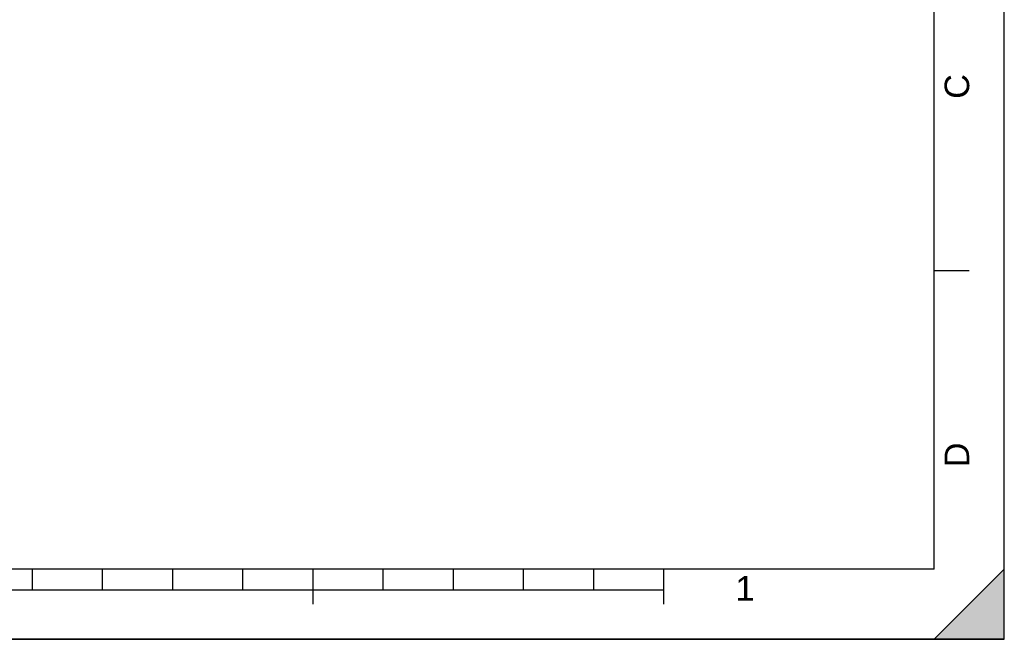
# Model space of a CAD drawing. Header units: millimetres. Extents: x 0 to 297, y 0 to 210.
# Tile 14 of 27: x 157 to 297, y 0 to 88. Entities that reach past the tile are written whole.
import ezdxf

# ---------------------------------------------------------------- set-up
doc = ezdxf.new("R2010")
doc.units = ezdxf.units.MM
doc.header["$LTSCALE"] = 16.335
doc.layers.get('0').update_dxf_attribs({"linetype": 'CONTINUOUS'})
doc.styles.add('TEXTSTYLE_2', font='arial.ttf')

# ---------------------------------------------------------------- blocks, each defined once
blk = doc.blocks.new('MARGEA4_BL0', base_point=(148.51, 105.01))
at = {"color": 7, "linetype": 'CONTINUOUS'}
for p, q in [((297.01, 0.01), (297.01, 210.01)), ((297.01, 0.01), (297.01, 210.01)), ((287.01, 10.01), (287.01, 200.01)), ((292.01, 52.51), (287.01, 52.51)), ((287.01, 10.01), (10.01, 10.01)), ((158.51, 7.01), (158.51, 10.01)), ((168.51, 7.01), (168.51, 10.01)), ((178.51, 7.01), (178.51, 10.01)), ((188.51, 7.01), (188.51, 10.01)), ((198.51, 5.01), (198.51, 10.01)), ((208.51, 7.01), (208.51, 10.01)), ((218.51, 7.01), (218.51, 10.01)), ((228.51, 7.01), (228.51, 10.01)), ((238.51, 7.01), (238.51, 10.01)), ((248.51, 5.01), (248.51, 10.01)), ((297.01, 10.01), (287.01, 0.01)), ((297.01, 10.01), (287.01, 0.01)), ((297.01, 0.01), (297.01, 10.01)), ((248.51, 7.01), (48.51, 7.01)), ((297.01, 0.01), (0.01, 0.01)), ((297.01, 0.01), (0.01, 0.01)), ((287.01, 0.01), (297.01, 0.01))]:
    blk.add_line(p, q, dxfattribs=at)
blk.add_solid([(297.01, 10.01), (287.01, 0.01), (297.01, 0.01)], dxfattribs=at)
at = {"color": 7, "linetype": 'CONTINUOUS', "style": 'TEXTSTYLE_2', "oblique": 0}
for s, p in [('C', (292.01, 77.01)), ('D', (292.01, 24.51))]:
    blk.add_text(s, height=3.5, rotation=90, dxfattribs=at).set_placement(p)
blk.add_text('1', height=3.5, dxfattribs=at).set_placement((258.71, 5.52))

msp = doc.modelspace()

# ---------------------------------------------------------------- linework, layer by layer
at = {"color": 7, "linetype": 'CONTINUOUS'}
for p, q in [((297, 0), (297, 210)), ((297.01, 0.01), (297.01, 200.01)), ((0, 0), (297, 0))]:
    msp.add_line(p, q, dxfattribs=at)

# ---------------------------------------------------------------- block references
msp.add_blockref('MARGEA4_BL0', (148.51, 105.01), dxfattribs=at)

doc.saveas('drawing.dxf')
